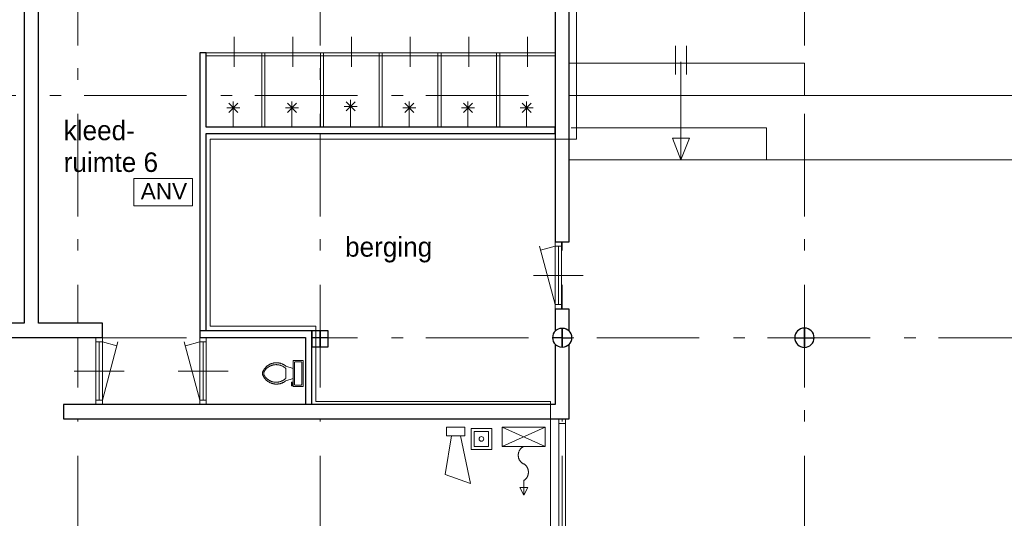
# Model space of a CAD drawing. Header units: millimetres. Extents: x -59728 to 53438, y 127740 to 210459.
# Tile 15 of 28: x -17598 to -2354, y 177412 to 185127. Entities that reach past the tile are written whole.
import ezdxf

# ---------------------------------------------------------------- set-up
doc = ezdxf.new("R2010")
doc.units = ezdxf.units.MM
doc.header["$LTSCALE"] = 2540
doc.linetypes.add('STYLE_01', pattern=[0.033465, 0.025591, -0.003937, 0.0005, -0.003437])
doc.linetypes.add('STYLE_06', pattern=[1.04164, 0.625, -0.20828, 0.06943, -0.13893])
doc.layers.get('0').update_dxf_attribs({"lineweight": 18})
for name, color, linetype, lineweight in [('ASSEN', 7, 'STYLE_01', 18), ('betongrijs', 7, 'Continuous', 18), ('brandvoorziening', 7, 'Continuous', 18), ('muren', 7, 'Continuous', 18), ('MUUR', 7, 'Continuous', 18), ('mwarc', 7, 'Continuous', 18), ('sanitair', 7, 'Continuous', 18), ('stempel018', 7, 'Continuous', 18), ('TEXT', 7, 'Continuous', 18)]:
    doc.layers.add(name, color=color, linetype=linetype, lineweight=lineweight)
doc.styles.add('Arial', font='Arial')
doc.styles.add('Century Gothic', font='Century Gothic')

# ---------------------------------------------------------------- blocks, each defined once
blk = doc.blocks.new('Groep-11')
at = {"color": 0}
for p, q in [((-10683, 9443), (-10798, 9481)), ((-10664, 9205), (-10664, 9528)), ((-10645, 9547), (-10569, 9547)), ((-10550, 9528), (-10550, 9205)), ((-10798, 9443), (-10798, 9290)), ((-10683, 9290), (-10798, 9252)), ((-10712, 9233), (-10712, 9176)), ((-10683, 9233), (-10712, 9233)), ((-10712, 9176), (-10693, 9176)), ((-10693, 9176), (-10693, 9214)), ((-10693, 9214), (-10683, 9214)), ((-10569, 9186), (-10645, 9186))]:
    blk.add_line(p, q, dxfattribs=at)
blk.add_lwpolyline([(-10683, 9567), (-10531, 9567), (-10531, 9166), (-10683, 9166)], close=True, dxfattribs=at)
for points in [[(-11157, 9386), (-11136, 9437), (-11054, 9510), (-10948, 9538), (-10840, 9515), (-10798, 9481)], [(-11131, 9398), (-11097, 9455), (-10977, 9510), (-10846, 9489), (-10798, 9443)], [(-10664, 9528), (-10665, 9532), (-10662, 9540), (-10657, 9546), (-10649, 9548), (-10645, 9547)], [(-10569, 9547), (-10565, 9548), (-10557, 9546), (-10552, 9540), (-10549, 9532), (-10550, 9528)], [(-11157, 9347), (-11162, 9367), (-11157, 9386)], [(-10798, 9252), (-10840, 9218), (-10948, 9195), (-11054, 9223), (-11136, 9296), (-11157, 9347)], [(-11131, 9335), (-11138, 9350), (-11138, 9383), (-11131, 9398)], [(-10798, 9290), (-10846, 9245), (-10977, 9223), (-11097, 9278), (-11131, 9335)], [(-10645, 9186), (-10649, 9185), (-10657, 9187), (-10662, 9193), (-10665, 9201), (-10664, 9205)], [(-10550, 9205), (-10549, 9201), (-10552, 9193), (-10557, 9187), (-10565, 9185), (-10569, 9186)]]:
    blk.add_open_spline(points, degree=2, dxfattribs=at)
blk = doc.blocks.new('brandslang')
at = {"layer": 'brandvoorziening', "color": 0}
for points in [[(26909, -78621, 0), (26608, -78621, 0)], [(26909, -78621, 0), (26608, -79289, 0)], [(26909, -79289, 0), (26608, -78621, 0)], [(26608, -78621, 0), (26608, -79289, 0)], [(26909, -78621, 0), (26909, -79289, 0)], [(27435, -78954, 0), (27662, -78954, 0)], [(26909, -79289, 0), (26608, -79289, 0)]]:
    blk.add_polyline3d(points, dxfattribs=at)
at = {"layer": 'brandvoorziening', "color": 0, "linetype": 'Continuous'}
for points, weights in [([(27179, -78955), (27143, -79040), (27044, -79040), (26944, -79040), (26909, -78955)], [1, 0.823055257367, 1, 0.823055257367, 1]), ([(27178, -78955), (27218, -78883), (27307, -78883), (27396, -78883), (27436, -78955)], [1, 0.851942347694, 1, 0.851942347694, 1])]:
    blk.add_rational_spline(points, weights, degree=2, knots=[0, 0, 0, 0.5, 0.5, 1, 1, 1], dxfattribs=at)
at = {"layer": 'brandvoorziening', "color": 0}
blk.add_3dface([(27662, -78954), (27546, -78894), (27546, -79014)], dxfattribs=at)
blk = doc.blocks.new('anv')
at = {"layer": 'brandvoorziening', "color": 0}
blk.add_lwpolyline([(26504, -77939), (27411, -77939), (27411, -78359), (26504, -78359)], close=True, dxfattribs=at)
at = {"layer": 'brandvoorziening', "color": 0, "insert": (26610, -78009), "char_height": 249.8, "attachment_point": 1, "line_spacing_factor": 0.96736, "style": 'Arial'}
blk.add_mtext('ANV', dxfattribs=at)
blk = doc.blocks.new('handbrandmelder')
at = {"layer": 'brandvoorziening', "color": 0, "linetype": 'Continuous'}
for points in [[(26623, -79875), (26623, -79547), (26943, -79547), (26943, -79875)], [(26673, -79825), (26673, -79597), (26893, -79597), (26893, -79825)]]:
    blk.add_lwpolyline(points, close=True, dxfattribs=at)
at = {"layer": 'brandvoorziening', "color": 0, "lineweight": 5, "flags": 128}
blk.add_lwpolyline([(26747, -79711, 0.414214), (26783, -79747, 0.414214), (26819, -79711, 0.414214), (26783, -79675, 0.414214)], format="xyb", close=True, dxfattribs=at)
blk = doc.blocks.new('slowwhoop')
at = {"layer": 'brandvoorziening', "color": 0, "linetype": 'Continuous'}
for p, q in [((26709, -77412), (27447, -77259)), ((27447, -77259), (27308, -77648)), ((26573, -77346), (26573, -77630)), ((26709, -77346), (26573, -77346)), ((26573, -77630), (26573, -77346)), ((26573, -77346), (26709, -77346)), ((26574, -77630), (26574, -77346)), ((26709, -77630), (26709, -77346)), ((26709, -77346), (26709, -77630)), ((27308, -77648), (26709, -77552)), ((26573, -77630), (26709, -77630)), ((26709, -77630), (26573, -77630))]:
    blk.add_line(p, q, dxfattribs=at)
blk = doc.blocks.new('Groep-23')
at = {"layer": 'ASSEN', "color": 0, "linetype": 'STYLE_06'}
for p, q in [((-14018.25, -14661.85), (-14018.25, 38800.47)), ((-6518.25, -14661.85), (-6518.25, 38800.47)), ((-2768.25, -14661.85), (-2768.25, 38800.47)), ((-56253.67, 13669.5), (53782.49, 13669.5))]:
    blk.add_line(p, q, dxfattribs=at)
at = {"layer": 'muren', "color": 0}
for p, q in [((-6528.25, 11403.63), (-6628.25, 11403.63)), ((-6628.25, 10363.63), (-6628.25, 11403.63)), ((-6528.25, 11333.63), (-6628.25, 11333.63)), ((-6578.25, 10433.63), (-6578.25, 11333.63)), ((-6528.25, 10363.63), (-6528.25, 11403.63)), ((-6192.41, 10883.63), (-6964.1, 10883.63)), ((-6528.25, 10433.63), (-6628.25, 10433.63)), ((-6528.25, 10363.63), (-6628.25, 10363.63)), ((-13738.25, 9923.5), (-13638.25, 9923.5)), ((-13738.25, 8883.5), (-13738.25, 9923.5)), ((-13638.25, 8883.5), (-13638.25, 9923.5)), ((-12028.25, 9923.5), (-12128.25, 9923.5)), ((-12128.25, 8883.5), (-12128.25, 9923.5)), ((-12028.25, 8883.5), (-12028.25, 9923.5)), ((-13738.25, 9853.5), (-13638.25, 9853.5)), ((-13688.25, 8953.5), (-13688.25, 9853.5)), ((-12028.25, 9853.5), (-12128.25, 9853.5)), ((-12078.25, 8953.5), (-12078.25, 9853.5)), ((-14074.1, 9403.5), (-13302.41, 9403.5)), ((-11692.41, 9403.5), (-12464.1, 9403.5)), ((-13738.25, 8953.5), (-13638.25, 8953.5)), ((-13738.25, 8883.5), (-13638.25, 8883.5)), ((-12028.25, 8953.5), (-12128.25, 8953.5)), ((-12028.25, 8883.5), (-12128.25, 8883.5)), ((-6468.25, 8593.5), (-6568.25, 8593.5))]:
    blk.add_line(p, q, dxfattribs=at)
at = {"layer": 'MUUR', "color": 0}
for p, q in [((-6408.25, 11403.63), (-6408.25, 33659.5)), ((-14848.25, 10143.5), (-14848.25, 16029.5)), ((-14628.25, 10143.5), (-14628.25, 16029.5)), ((-6628.25, 11403.63), (-6628.25, 16029.5)), ((-11599.09, 14110.18), (-11599.09, 14573.35)), ((-10690.76, 14110.18), (-10690.76, 14573.35)), ((-9782.43, 14110.18), (-9782.43, 14573.35)), ((-8874.1, 14110.18), (-8874.1, 14573.35)), ((-7965.75, 14110.18), (-7965.75, 14573.35)), ((-7057.42, 14110.18), (-7057.42, 14573.35)), ((-12128.25, 8883.5), (-12128.25, 14329.5)), ((-12128.25, 14329.5), (-6628.25, 14329.5)), ((-12028.25, 13179.5), (-12028.25, 14329.5)), ((-11169.92, 13179.5), (-11169.92, 14329.5)), ((-11119.92, 13179.5), (-11119.92, 14329.5)), ((-10261.59, 13179.5), (-10261.59, 14329.5)), ((-10211.59, 13179.5), (-10211.59, 14329.5)), ((-9353.26, 13179.5), (-9353.26, 14329.5)), ((-9303.26, 13179.5), (-9303.26, 14329.5)), ((-8444.93, 13179.5), (-8444.93, 14329.5)), ((-8394.93, 13179.5), (-8394.93, 14329.5)), ((-7536.58, 13179.5), (-7536.58, 14329.5)), ((-7486.58, 13179.5), (-7486.58, 14329.5)), ((-4766.49, 13994.7), (-4766.49, 14435.56)), ((-4594.24, 13994.7), (-4594.24, 14435.56)), ((-12028.25, 14279.5), (-6628.25, 14279.5)), ((-4680.36, 12669.5), (-4680.36, 14190.9)), ((-2768.25, 14169.5), (-6408.25, 14169.5)), ((-2768.25, 14169.5), (-2768.25, 13669.5)), ((-11610.5, 13375.75), (-11610.5, 13575.75)), ((-10702.17, 13375.75), (-10702.17, 13575.75)), ((-9865.77, 13428.04), (-9724.35, 13569.46)), ((-9865.77, 13569.46), (-9724.35, 13428.04)), ((-9795.06, 13398.75), (-9795.06, 13598.75)), ((-8885.51, 13375.75), (-8885.51, 13575.75)), ((-7977.16, 13375.75), (-7977.16, 13575.75)), ((-7068.83, 13375.75), (-7068.83, 13575.75)), ((12201.99, 13669.5), (-6408.25, 13669.5)), ((-11710.5, 13475.75), (-11510.5, 13475.75)), ((-11681.21, 13405.04), (-11539.79, 13546.46)), ((-11681.21, 13546.46), (-11539.79, 13405.04)), ((-11610.5, 13179.5), (-11610.5, 13475.75)), ((-10802.17, 13475.75), (-10602.17, 13475.75)), ((-10772.88, 13405.04), (-10631.46, 13546.46)), ((-10772.88, 13546.46), (-10631.46, 13405.04)), ((-10702.17, 13187.27), (-10702.17, 13475.75)), ((-9895.06, 13498.75), (-9695.06, 13498.75)), ((-9793.84, 13187.27), (-9793.84, 13475.75)), ((-8985.51, 13475.75), (-8785.51, 13475.75)), ((-8956.22, 13405.04), (-8814.8, 13546.46)), ((-8956.22, 13546.46), (-8814.8, 13405.04)), ((-8885.51, 13187.27), (-8885.51, 13475.75)), ((-8077.16, 13475.75), (-7877.16, 13475.75)), ((-8047.87, 13405.04), (-7906.45, 13546.46)), ((-8047.87, 13546.46), (-7906.45, 13405.04)), ((-7977.16, 13187.27), (-7977.16, 13475.75)), ((-7168.83, 13475.75), (-6968.83, 13475.75)), ((-7139.54, 13405.04), (-6998.12, 13546.46)), ((-7139.54, 13546.46), (-6998.12, 13405.04)), ((-7068.83, 13187.27), (-7068.83, 13475.75)), ((-12028.25, 13179.5), (-6628.25, 13179.5)), ((-3356.06, 13169.5), (-6381.95, 13169.5)), ((-3356.06, 13169.5), (-3356.06, 12669.5)), ((-12028.25, 13079.5), (-6628.25, 13079.5)), ((-12028.25, 10023.5), (-12028.25, 13079.5)), ((-4680.36, 12669.5), (-4811.6, 13005.81)), ((-4811.6, 13005.81), (-4549.13, 13005.81)), ((-4680.36, 12669.5), (-4549.13, 13005.81)), ((12201.99, 12669.5), (-6408.25, 12669.5)), ((-6628.25, 11403.63), (-6408.25, 11403.63)), ((-6628.25, 10363.63), (-6408.25, 10363.63)), ((-6628.25, 10363.63), (-6528.25, 10363.63)), ((-15838.25, 10143.5), (-14848.25, 10143.5)), ((-14628.25, 10143.5), (-13638.25, 10143.5)), ((-13638.25, 8883.5), (-13638.25, 10143.5)), ((-15838.25, 9923.5), (-13638.25, 9923.5)), ((-12128.25, 9923.5), (-10492.25, 9923.5)), ((-10492.25, 8883.5), (-10492.25, 9923.5)), ((-14238.25, 8883.5), (-14238.25, 8663.5)), ((-14238.25, 8883.5), (-6628.25, 8883.5)), ((-13638.25, 8883.5), (-13738.25, 8883.5)), ((-12128.25, 8883.5), (-12028.25, 8883.5)), ((-14238.25, 8663.5), (-6408.25, 8663.5)), ((-6568.25, 2560.92), (-6568.25, 8663.5)), ((-6568.25, 8663.5), (-6468.25, 8663.5)), ((-6468.25, 8663.5), (-6568.25, 8663.5)), ((-6468.25, 8663.5), (-6568.25, 8663.5)), ((-6468.25, 8593.5), (-6568.25, 8593.5)), ((-6468.25, 8593.5), (-6568.25, 8593.5)), ((-6468.25, 2560.92), (-6468.25, 8663.5))]:
    blk.add_line(p, q, dxfattribs=at)
at = {"layer": 'stempel018', "color": 0}
for p, q in [((-6628.25, 10433.63), (-6869.41, 11333.63)), ((-6628.25, 11333.63), (-6853.25, 11273.34)), ((-13638.25, 8953.5), (-13397.1, 9853.5)), ((-13638.25, 9853.5), (-13413.25, 9793.21)), ((-12128.25, 8953.5), (-12369.41, 9853.5)), ((-12128.25, 9853.5), (-12353.25, 9793.21))]:
    blk.add_line(p, q, dxfattribs=at)
at = {"layer": 'brandvoorziening', "color": 0, "rotation": -90}
for name, p in [('brandslang', (71841.25, 35145.37)), ('slowwhoop', (69318.6, 35108.35))]:
    blk.add_blockref(name, p, dxfattribs=at)
at = {"layer": 'brandvoorziening', "color": 0}
blk.add_blockref('handbrandmelder', (-34551.99, 88063.52), dxfattribs=at)
at = {"layer": 'sanitair', "color": 0}
blk.add_blockref('Groep-11', (0, 0), dxfattribs=at)
at = {"layer": 'TEXT', "color": 0, "char_height": 302.466, "attachment_point": 1, "line_spacing_factor": 1.022525, "style": 'Century Gothic'}
for s, insert in [('kleed-', (-14236.43, 13278.7)), ('ruimte 6', (-14236.43, 12787.04)), ('berging', (-9879.84, 11475.92))]:
    blk.add_mtext(s, dxfattribs=dict(at, insert=insert))
at = {"color": 0, "linetype": 'Continuous', "lineweight": 25}
blk.add_wipeout([(-10268.25, 9919.5), (-10144.25, 9919.5), (-10144.25, 10023.5), (-10268.25, 10023.5)], dxfattribs=at).dxf.layer = 'betongrijs'
at = {"layer": 'betongrijs', "color": 0, "linetype": 'Continuous', "lineweight": 25}
blk.add_lwpolyline([(-10268.25, 9919.5), (-10144.25, 9919.5), (-10144.25, 10023.5), (-10268.25, 10023.5)], close=True, dxfattribs=at)
at = {"color": 0, "linetype": 'Continuous', "lineweight": 25}
blk.add_wipeout([(-10268.25, 9919.5), (-10268.25, 10023.5), (-10392.25, 10023.5), (-10392.25, 9919.5)], dxfattribs=at).dxf.layer = 'betongrijs'
at = {"layer": 'betongrijs', "color": 0, "linetype": 'Continuous', "lineweight": 25}
blk.add_lwpolyline([(-10268.25, 9919.5), (-10268.25, 10023.5), (-10392.25, 10023.5), (-10392.25, 9919.5)], close=True, dxfattribs=at)
at = {"layer": 'MUUR', "color": 0}
for p, q in [((-12128.25, 10023.5), (-10392.25, 10023.5)), ((-10392.25, 10023.5), (-10144.25, 10023.5))]:
    blk.add_line(p, q, dxfattribs=at)
at = {"color": 0, "linetype": 'Continuous', "lineweight": 25}
blk.add_wipeout([(-10268.25, 9919.5), (-10392.25, 9919.5), (-10392.25, 9776.13), (-10268.25, 9776.13)], dxfattribs=at).dxf.layer = 'betongrijs'
at = {"layer": 'betongrijs', "color": 0, "linetype": 'Continuous', "lineweight": 25}
blk.add_lwpolyline([(-10268.25, 9919.5), (-10392.25, 9919.5), (-10392.25, 9776.13), (-10268.25, 9776.13)], close=True, dxfattribs=at)
at = {"layer": 'MUUR', "color": 0}
blk.add_line((-10392.25, 8883.5), (-10392.25, 10023.5), dxfattribs=at)
at = {"color": 0, "linetype": 'Continuous', "lineweight": 25}
blk.add_wipeout([(-10268.25, 9776.13), (-10144.25, 9776.13), (-10144.25, 9919.5), (-10268.25, 9919.5)], dxfattribs=at).dxf.layer = 'betongrijs'
at = {"layer": 'ASSEN', "color": 0, "linetype": 'STYLE_06'}
for p, q in [((-10268.25, -14661.85), (-10268.25, 38800.47)), ((-56253.67, 9919.5), (53655.29, 9919.5))]:
    blk.add_line(p, q, dxfattribs=at)
at = {"layer": 'betongrijs', "color": 0, "linetype": 'Continuous', "lineweight": 25}
blk.add_lwpolyline([(-10268.25, 9776.13), (-10144.25, 9776.13), (-10144.25, 9919.5), (-10268.25, 9919.5)], close=True, dxfattribs=at)
at = {"layer": 'MUUR', "color": 0}
for p, q in [((-10144.25, 9776.13), (-10144.25, 10023.5)), ((-10392.25, 9776.13), (-10144.25, 9776.13))]:
    blk.add_line(p, q, dxfattribs=at)
at = {"color": 0, "linetype": 'Continuous', "lineweight": 25}
for points, layer in [([(-6518.25, 10069.5), (-6521.93, 10069.45), (-6525.61, 10069.32), (-6529.29, 10069.09), (-6532.95, 10068.77), (-6536.61, 10068.37), (-6540.26, 10067.87), (-6543.9, 10067.29), (-6547.52, 10066.61), (-6551.12, 10065.85), (-6554.7, 10065), (-6558.26, 10064.06), (-6561.79, 10063.04), (-6565.3, 10061.93), (-6568.79, 10060.73), (-6572.24, 10059.44), (-6575.65, 10058.08), (-6579.04, 10056.63), (-6582.39, 10055.09), (-6585.69, 10053.48), (-6588.96, 10051.78), (-6592.19, 10050.01), (-6595.37, 10048.16), (-6598.5, 10046.22), (-6601.59, 10044.22), (-6604.62, 10042.13), (-6607.61, 10039.98), (-6610.54, 10037.75), (-6613.41, 10035.45), (-6616.23, 10033.08), (-6618.99, 10030.64), (-6621.68, 10028.13), (-6624.32, 10025.56), (-6626.89, 10022.93), (-6629.39, 10020.23), (-6631.83, 10017.47), (-6634.2, 10014.65), (-6636.5, 10011.78), (-6638.73, 10008.85), (-6640.89, 10005.87), (-6642.97, 10002.83), (-6644.98, 9999.75), (-6646.91, 9996.61), (-6648.76, 9993.43), (-6650.54, 9990.21), (-6652.24, 9986.94), (-6653.85, 9983.63), (-6655.38, 9980.28), (-6656.83, 9976.9), (-6658.2, 9973.48), (-6659.48, 9970.03), (-6660.68, 9966.55), (-6661.79, 9963.04), (-6662.82, 9959.5), (-6663.76, 9955.94), (-6664.61, 9952.36), (-6665.37, 9948.76), (-6666.04, 9945.14), (-6666.63, 9941.51), (-6667.12, 9937.86), (-6667.53, 9934.2), (-6667.85, 9930.53), (-6668.07, 9926.86), (-6668.21, 9923.18), (-6668.25, 9919.5), (-6518.25, 9919.5)], 'betongrijs'), ([(-2768.25, 9919.5), (-2918.25, 9919.5), (-2918.21, 9915.81), (-2918.07, 9912.14), (-2917.85, 9908.46), (-2917.53, 9904.79), (-2917.12, 9901.13), (-2916.63, 9897.49), (-2916.04, 9893.85), (-2915.37, 9890.23), (-2914.61, 9886.63), (-2913.76, 9883.05), (-2912.82, 9879.49), (-2911.79, 9875.95), (-2910.68, 9872.44), (-2909.48, 9868.96), (-2908.2, 9865.51), (-2906.83, 9862.09), (-2905.38, 9858.71), (-2903.85, 9855.36), (-2902.24, 9852.05), (-2900.54, 9848.79), (-2898.76, 9845.56), (-2896.91, 9842.38), (-2894.98, 9839.25), (-2892.97, 9836.16), (-2890.89, 9833.12), (-2888.73, 9830.14), (-2886.5, 9827.21), (-2884.2, 9824.34), (-2881.83, 9821.52), (-2879.39, 9818.76), (-2876.89, 9816.06), (-2874.32, 9813.43), (-2871.68, 9810.86), (-2868.99, 9808.35), (-2866.23, 9805.91), (-2863.41, 9803.54), (-2860.54, 9801.24), (-2857.61, 9799.01), (-2854.62, 9796.86), (-2851.59, 9794.78), (-2848.5, 9792.77), (-2845.37, 9790.84), (-2842.19, 9788.98), (-2838.96, 9787.21), (-2835.69, 9785.51), (-2832.39, 9783.9), (-2829.04, 9782.36), (-2825.65, 9780.91), (-2822.24, 9779.55), (-2818.79, 9778.26), (-2815.3, 9777.07), (-2811.79, 9775.95), (-2808.26, 9774.93), (-2804.7, 9773.99), (-2801.12, 9773.14), (-2797.52, 9772.38), (-2793.9, 9771.7), (-2790.26, 9771.12), (-2786.61, 9770.62), (-2782.95, 9770.22), (-2779.29, 9769.9), (-2775.61, 9769.68), (-2771.93, 9769.54), (-2768.25, 9769.5)], 'betongrijs'), ([(-13638.25, 10143.5), (-14628.25, 10143.5), (-14628.25, 16029.5), (-14628.25, 16249.5), (-14848.25, 16249.5), (-14848.25, 16029.5), (-14848.25, 10143.5), (-15838.25, 10143.5), (-15838.25, 9923.5), (-13638.25, 9923.5)], 'mwarc')]:
    blk.add_wipeout(points, dxfattribs=at).dxf.layer = layer
at = {"layer": 'betongrijs', "color": 0, "linetype": 'Continuous', "lineweight": 25, "flags": 128}
for points in [[(-6518.25, 10069.5, 0.41421356), (-6668.25, 9919.5), (-6518.25, 9919.5)], [(-2768.25, 9919.5), (-2918.25, 9919.5, 0.41421356), (-2768.25, 9769.5)]]:
    blk.add_lwpolyline(points, format="xyb", close=True, dxfattribs=at)
at = {"layer": 'MUUR', "color": 0}
blk.add_line((-6628.25, 10021.48), (-6628.25, 10363.63), dxfattribs=at)
at = {"layer": 'mwarc', "color": 0, "linetype": 'Continuous', "lineweight": 25}
blk.add_lwpolyline([(-13638.25, 10143.5), (-14628.25, 10143.5), (-14628.25, 16029.5), (-14628.25, 16249.5), (-14848.25, 16249.5), (-14848.25, 16029.5), (-14848.25, 10143.5), (-15838.25, 10143.5), (-15838.25, 9923.5), (-13638.25, 9923.5)], close=True, dxfattribs=at)
at = {"color": 0, "linetype": 'Continuous', "lineweight": 25}
for points, layer in [([(-6368.25, 9919.5), (-6518.25, 9919.5), (-6518.25, 9769.5), (-6514.57, 9769.54), (-6510.89, 9769.68), (-6507.22, 9769.9), (-6503.55, 9770.22), (-6499.89, 9770.62), (-6496.24, 9771.12), (-6492.61, 9771.7), (-6488.99, 9772.38), (-6485.39, 9773.14), (-6481.8, 9773.99), (-6478.25, 9774.93), (-6474.71, 9775.95), (-6471.2, 9777.07), (-6467.72, 9778.26), (-6464.27, 9779.55), (-6460.85, 9780.91), (-6457.47, 9782.36), (-6454.12, 9783.9), (-6450.81, 9785.51), (-6447.54, 9787.21), (-6444.32, 9788.98), (-6441.14, 9790.84), (-6438, 9792.77), (-6434.92, 9794.78), (-6431.88, 9796.86), (-6428.9, 9799.01), (-6425.97, 9801.24), (-6423.09, 9803.54), (-6420.28, 9805.91), (-6417.52, 9808.35), (-6414.82, 9810.86), (-6412.19, 9813.43), (-6409.61, 9816.06), (-6407.11, 9818.76), (-6404.67, 9821.52), (-6402.3, 9824.34), (-6400, 9827.21), (-6397.77, 9830.14), (-6395.61, 9833.12), (-6393.53, 9836.16), (-6391.52, 9839.25), (-6389.59, 9842.38), (-6387.74, 9845.56), (-6385.96, 9848.79), (-6384.27, 9852.05), (-6382.65, 9855.36), (-6381.12, 9858.71), (-6379.67, 9862.09), (-6378.3, 9865.51), (-6377.02, 9868.96), (-6375.82, 9872.44), (-6374.71, 9875.95), (-6373.69, 9879.49), (-6372.75, 9883.05), (-6371.9, 9886.63), (-6371.13, 9890.23), (-6370.46, 9893.85), (-6369.88, 9897.49), (-6369.38, 9901.13), (-6368.97, 9904.79), (-6368.66, 9908.46), (-6368.43, 9912.14), (-6368.3, 9915.81)], 'betongrijs'), ([(-2618.25, 9919.5), (-2768.25, 9919.5), (-2768.25, 9769.5), (-2764.57, 9769.54), (-2760.89, 9769.68), (-2757.22, 9769.9), (-2753.55, 9770.22), (-2749.89, 9770.62), (-2746.24, 9771.12), (-2742.61, 9771.7), (-2738.99, 9772.38), (-2735.39, 9773.14), (-2731.8, 9773.99), (-2728.25, 9774.93), (-2724.71, 9775.95), (-2721.2, 9777.07), (-2717.72, 9778.26), (-2714.27, 9779.55), (-2710.85, 9780.91), (-2707.47, 9782.36), (-2704.12, 9783.9), (-2700.81, 9785.51), (-2697.54, 9787.21), (-2694.32, 9788.98), (-2691.14, 9790.84), (-2688, 9792.77), (-2684.92, 9794.78), (-2681.88, 9796.86), (-2678.9, 9799.01), (-2675.97, 9801.24), (-2673.09, 9803.54), (-2670.28, 9805.91), (-2667.52, 9808.35), (-2664.82, 9810.86), (-2662.19, 9813.43), (-2659.61, 9816.06), (-2657.11, 9818.76), (-2654.67, 9821.52), (-2652.3, 9824.34), (-2650, 9827.21), (-2647.77, 9830.14), (-2645.61, 9833.12), (-2643.53, 9836.16), (-2641.52, 9839.25), (-2639.59, 9842.38), (-2637.74, 9845.56), (-2635.96, 9848.79), (-2634.27, 9852.05), (-2632.65, 9855.36), (-2631.12, 9858.71), (-2629.67, 9862.09), (-2628.3, 9865.51), (-2627.02, 9868.96), (-2625.82, 9872.44), (-2624.71, 9875.95), (-2623.69, 9879.49), (-2622.75, 9883.05), (-2621.9, 9886.63), (-2621.13, 9890.23), (-2620.46, 9893.85), (-2619.88, 9897.49), (-2619.38, 9901.13), (-2618.97, 9904.79), (-2618.66, 9908.46), (-2618.43, 9912.14), (-2618.3, 9915.81)], 'betongrijs'), ([(-6408.25, 16249.5), (-13588.25, 16249.5), (-13588.25, 16029.5), (-6628.25, 16029.5), (-6628.25, 11403.63), (-6408.25, 11403.63)], 'mwarc')]:
    blk.add_wipeout(points, dxfattribs=at).dxf.layer = layer
at = {"layer": 'betongrijs', "color": 0, "linetype": 'Continuous', "lineweight": 25, "flags": 128}
for points in [[(-6368.25, 9919.5), (-6518.25, 9919.5), (-6518.25, 9769.5, 0.41421356)], [(-2618.25, 9919.5), (-2768.25, 9919.5), (-2768.25, 9769.5, 0.41421356)]]:
    blk.add_lwpolyline(points, format="xyb", close=True, dxfattribs=at)
at = {"layer": 'MUUR', "color": 0}
blk.add_line((-6408.25, 8663.5), (-6408.25, 9817.52), dxfattribs=at)
at = {"layer": 'mwarc', "color": 0, "linetype": 'Continuous', "lineweight": 25}
blk.add_lwpolyline([(-6408.25, 16249.5), (-13588.25, 16249.5), (-13588.25, 16029.5), (-6628.25, 16029.5), (-6628.25, 11403.63), (-6408.25, 11403.63)], close=True, dxfattribs=at)
at = {"layer": 'brandvoorziening', "color": 0}
blk.add_blockref('anv', (-39653.34, 90320.36), dxfattribs=at)
at = {"color": 0, "linetype": 'Continuous', "lineweight": 25}
for points in [[(-2768.25, 10069.5), (-2768.25, 9919.5), (-2618.25, 9919.5), (-2618.3, 9923.18), (-2618.43, 9926.86), (-2618.66, 9930.53), (-2618.97, 9934.2), (-2619.38, 9937.86), (-2619.88, 9941.51), (-2620.46, 9945.14), (-2621.13, 9948.76), (-2621.9, 9952.36), (-2622.75, 9955.94), (-2623.69, 9959.5), (-2624.71, 9963.04), (-2625.82, 9966.55), (-2627.02, 9970.03), (-2628.3, 9973.48), (-2629.67, 9976.9), (-2631.12, 9980.28), (-2632.65, 9983.63), (-2634.27, 9986.94), (-2635.96, 9990.21), (-2637.74, 9993.43), (-2639.59, 9996.61), (-2641.52, 9999.75), (-2643.53, 10002.83), (-2645.61, 10005.87), (-2647.77, 10008.85), (-2650, 10011.78), (-2652.3, 10014.65), (-2654.67, 10017.47), (-2657.11, 10020.23), (-2659.61, 10022.93), (-2662.19, 10025.56), (-2664.82, 10028.13), (-2667.52, 10030.64), (-2670.28, 10033.08), (-2673.09, 10035.45), (-2675.97, 10037.75), (-2678.9, 10039.98), (-2681.88, 10042.13), (-2684.92, 10044.22), (-2688, 10046.22), (-2691.14, 10048.16), (-2694.32, 10050.01), (-2697.54, 10051.78), (-2700.81, 10053.48), (-2704.12, 10055.09), (-2707.47, 10056.63), (-2710.85, 10058.08), (-2714.27, 10059.44), (-2717.72, 10060.73), (-2721.2, 10061.93), (-2724.71, 10063.04), (-2728.25, 10064.06), (-2731.8, 10065), (-2735.39, 10065.85), (-2738.99, 10066.61), (-2742.61, 10067.29), (-2746.24, 10067.87), (-2749.89, 10068.37), (-2753.55, 10068.77), (-2757.22, 10069.09), (-2760.89, 10069.32), (-2764.57, 10069.45)], [(-6518.25, 9919.5), (-6668.25, 9919.5), (-6668.21, 9915.81), (-6668.07, 9912.14), (-6667.85, 9908.46), (-6667.53, 9904.79), (-6667.12, 9901.13), (-6666.63, 9897.49), (-6666.04, 9893.85), (-6665.37, 9890.23), (-6664.61, 9886.63), (-6663.76, 9883.05), (-6662.82, 9879.49), (-6661.79, 9875.95), (-6660.68, 9872.44), (-6659.48, 9868.96), (-6658.2, 9865.51), (-6656.83, 9862.09), (-6655.38, 9858.71), (-6653.85, 9855.36), (-6652.24, 9852.05), (-6650.54, 9848.79), (-6648.76, 9845.56), (-6646.91, 9842.38), (-6644.98, 9839.25), (-6642.97, 9836.16), (-6640.89, 9833.12), (-6638.73, 9830.14), (-6636.5, 9827.21), (-6634.2, 9824.34), (-6631.83, 9821.52), (-6629.39, 9818.76), (-6626.89, 9816.06), (-6624.32, 9813.43), (-6621.68, 9810.86), (-6618.99, 9808.35), (-6616.23, 9805.91), (-6613.41, 9803.54), (-6610.54, 9801.24), (-6607.61, 9799.01), (-6604.62, 9796.86), (-6601.59, 9794.78), (-6598.5, 9792.77), (-6595.37, 9790.84), (-6592.19, 9788.98), (-6588.96, 9787.21), (-6585.69, 9785.51), (-6582.39, 9783.9), (-6579.04, 9782.36), (-6575.65, 9780.91), (-6572.24, 9779.55), (-6568.79, 9778.26), (-6565.3, 9777.07), (-6561.79, 9775.95), (-6558.26, 9774.93), (-6554.7, 9773.99), (-6551.12, 9773.14), (-6547.52, 9772.38), (-6543.9, 9771.7), (-6540.26, 9771.12), (-6536.61, 9770.62), (-6532.95, 9770.22), (-6529.29, 9769.9), (-6525.61, 9769.68), (-6521.93, 9769.54), (-6518.25, 9769.5)]]:
    blk.add_wipeout(points, dxfattribs=at).dxf.layer = 'betongrijs'
at = {"layer": 'betongrijs', "color": 0, "linetype": 'Continuous', "lineweight": 25, "flags": 128}
for points in [[(-2768.25, 10069.5), (-2768.25, 9919.5), (-2618.25, 9919.5, 0.41421356)], [(-6518.25, 9919.5), (-6668.25, 9919.5, 0.41421356), (-6518.25, 9769.5)]]:
    blk.add_lwpolyline(points, format="xyb", close=True, dxfattribs=at)
at = {"layer": 'MUUR', "color": 0}
blk.add_line((-6628.25, 8883.5), (-6628.25, 9817.52), dxfattribs=at)
at = {"color": 0, "linetype": 'Continuous', "lineweight": 25}
for points in [[(-6518.25, 10069.5), (-6518.25, 9919.5), (-6368.25, 9919.5), (-6368.3, 9923.18), (-6368.43, 9926.86), (-6368.66, 9930.53), (-6368.97, 9934.2), (-6369.38, 9937.86), (-6369.88, 9941.51), (-6370.46, 9945.14), (-6371.13, 9948.76), (-6371.9, 9952.36), (-6372.75, 9955.94), (-6373.69, 9959.5), (-6374.71, 9963.04), (-6375.82, 9966.55), (-6377.02, 9970.03), (-6378.3, 9973.48), (-6379.67, 9976.9), (-6381.12, 9980.28), (-6382.65, 9983.63), (-6384.27, 9986.94), (-6385.96, 9990.21), (-6387.74, 9993.43), (-6389.59, 9996.61), (-6391.52, 9999.75), (-6393.53, 10002.83), (-6395.61, 10005.87), (-6397.77, 10008.85), (-6400, 10011.78), (-6402.3, 10014.65), (-6404.67, 10017.47), (-6407.11, 10020.23), (-6409.61, 10022.93), (-6412.19, 10025.56), (-6414.82, 10028.13), (-6417.52, 10030.64), (-6420.28, 10033.08), (-6423.09, 10035.45), (-6425.97, 10037.75), (-6428.9, 10039.98), (-6431.88, 10042.13), (-6434.92, 10044.22), (-6438, 10046.22), (-6441.14, 10048.16), (-6444.32, 10050.01), (-6447.54, 10051.78), (-6450.81, 10053.48), (-6454.12, 10055.09), (-6457.47, 10056.63), (-6460.85, 10058.08), (-6464.27, 10059.44), (-6467.72, 10060.73), (-6471.2, 10061.93), (-6474.71, 10063.04), (-6478.25, 10064.06), (-6481.8, 10065), (-6485.39, 10065.85), (-6488.99, 10066.61), (-6492.61, 10067.29), (-6496.24, 10067.87), (-6499.89, 10068.37), (-6503.55, 10068.77), (-6507.22, 10069.09), (-6510.89, 10069.32), (-6514.57, 10069.45)], [(-2768.25, 10069.5), (-2771.93, 10069.45), (-2775.61, 10069.32), (-2779.29, 10069.09), (-2782.95, 10068.77), (-2786.61, 10068.37), (-2790.26, 10067.87), (-2793.9, 10067.29), (-2797.52, 10066.61), (-2801.12, 10065.85), (-2804.7, 10065), (-2808.26, 10064.06), (-2811.79, 10063.04), (-2815.3, 10061.93), (-2818.79, 10060.73), (-2822.24, 10059.44), (-2825.65, 10058.08), (-2829.04, 10056.63), (-2832.39, 10055.09), (-2835.69, 10053.48), (-2838.96, 10051.78), (-2842.19, 10050.01), (-2845.37, 10048.16), (-2848.5, 10046.22), (-2851.59, 10044.22), (-2854.62, 10042.13), (-2857.61, 10039.98), (-2860.54, 10037.75), (-2863.41, 10035.45), (-2866.23, 10033.08), (-2868.99, 10030.64), (-2871.68, 10028.13), (-2874.32, 10025.56), (-2876.89, 10022.93), (-2879.39, 10020.23), (-2881.83, 10017.47), (-2884.2, 10014.65), (-2886.5, 10011.78), (-2888.73, 10008.85), (-2890.89, 10005.87), (-2892.97, 10002.83), (-2894.98, 9999.75), (-2896.91, 9996.61), (-2898.76, 9993.43), (-2900.54, 9990.21), (-2902.24, 9986.94), (-2903.85, 9983.63), (-2905.38, 9980.28), (-2906.83, 9976.9), (-2908.2, 9973.48), (-2909.48, 9970.03), (-2910.68, 9966.55), (-2911.79, 9963.04), (-2912.82, 9959.5), (-2913.76, 9955.94), (-2914.61, 9952.36), (-2915.37, 9948.76), (-2916.04, 9945.14), (-2916.63, 9941.51), (-2917.12, 9937.86), (-2917.53, 9934.2), (-2917.85, 9930.53), (-2918.07, 9926.86), (-2918.21, 9923.18), (-2918.25, 9919.5), (-2768.25, 9919.5)]]:
    blk.add_wipeout(points, dxfattribs=at).dxf.layer = 'betongrijs'
at = {"layer": 'betongrijs', "color": 0, "linetype": 'Continuous', "lineweight": 25, "flags": 128}
for points in [[(-6518.25, 10069.5), (-6518.25, 9919.5), (-6368.25, 9919.5, 0.41421356)], [(-2768.25, 10069.5, 0.41421356), (-2918.25, 9919.5), (-2768.25, 9919.5)]]:
    blk.add_lwpolyline(points, format="xyb", close=True, dxfattribs=at)
at = {"layer": 'MUUR', "color": 0}
blk.add_line((-6408.25, 10021.48), (-6408.25, 10363.63), dxfattribs=at)
for centre in [(-6518.25, 9919.5), (-2768.25, 9919.5)]:
    blk.add_circle(centre, 150, dxfattribs=at)
at = {"color": 0, "linetype": 'Continuous', "lineweight": 25}
blk.add_wipeout([(-12028.25, 13079.5), (-6628.25, 13079.5), (-6628.25, 13179.5), (-12028.25, 13179.5), (-12028.25, 14329.5), (-12128.25, 14329.5), (-12128.25, 10023.5), (-12028.25, 10023.5)], dxfattribs=at).dxf.layer = 'mwarc'
at = {"layer": 'mwarc', "color": 0, "linetype": 'Continuous', "lineweight": 25}
blk.add_lwpolyline([(-12028.25, 13079.5), (-6628.25, 13079.5), (-6628.25, 13179.5), (-12028.25, 13179.5), (-12028.25, 14329.5), (-12128.25, 14329.5), (-12128.25, 10023.5), (-12028.25, 10023.5)], close=True, dxfattribs=at)
at = {"color": 0, "linetype": 'Continuous', "lineweight": 25}
for points in [[(-6408.25, 10363.63), (-6628.25, 10363.63), (-6628.25, 10021.48), (-6625.59, 10024.27), (-6622.86, 10027), (-6620.06, 10029.65), (-6617.19, 10032.24), (-6614.26, 10034.74), (-6611.27, 10037.18), (-6608.21, 10039.53), (-6605.09, 10041.8), (-6601.92, 10044), (-6598.69, 10046.11), (-6595.4, 10048.13), (-6592.07, 10050.08), (-6588.68, 10051.93), (-6585.25, 10053.7), (-6581.78, 10055.38), (-6578.26, 10056.97), (-6574.71, 10058.47), (-6571.11, 10059.87), (-6567.49, 10061.19), (-6563.83, 10062.41), (-6560.13, 10063.53), (-6556.42, 10064.56), (-6552.67, 10065.49), (-6548.9, 10066.33), (-6545.12, 10067.07), (-6541.31, 10067.71), (-6537.49, 10068.26), (-6533.66, 10068.7), (-6529.82, 10069.05), (-6525.97, 10069.3), (-6522.11, 10069.45), (-6518.25, 10069.5), (-6514.39, 10069.45), (-6510.54, 10069.3), (-6506.69, 10069.05), (-6502.84, 10068.7), (-6499.01, 10068.26), (-6495.19, 10067.71), (-6491.39, 10067.07), (-6487.6, 10066.33), (-6483.83, 10065.49), (-6480.09, 10064.56), (-6476.37, 10063.53), (-6472.68, 10062.41), (-6469.02, 10061.19), (-6465.39, 10059.87), (-6461.8, 10058.47), (-6458.24, 10056.97), (-6454.72, 10055.38), (-6451.25, 10053.7), (-6447.82, 10051.93), (-6444.44, 10050.08), (-6441.1, 10048.13), (-6437.82, 10046.11), (-6434.59, 10044), (-6431.41, 10041.8), (-6428.3, 10039.53), (-6425.24, 10037.18), (-6422.24, 10034.74), (-6419.31, 10032.24), (-6416.44, 10029.65), (-6413.64, 10027), (-6410.91, 10024.27), (-6408.25, 10021.48)], [(-10392.25, 10023.5), (-12128.25, 10023.5), (-12128.25, 9923.5), (-10492.25, 9923.5), (-10492.25, 8883.5), (-10392.25, 8883.5)]]:
    blk.add_wipeout(points, dxfattribs=at).dxf.layer = 'mwarc'
at = {"layer": 'mwarc', "color": 0, "linetype": 'Continuous', "lineweight": 25, "flags": 128}
blk.add_lwpolyline([(-6408.25, 10363.63), (-6628.25, 10363.63), (-6628.25, 10021.48, -0.43654191), (-6408.25, 10021.48)], format="xyb", close=True, dxfattribs=at)
at = {"layer": 'mwarc', "color": 0, "linetype": 'Continuous', "lineweight": 25}
blk.add_lwpolyline([(-10392.25, 10023.5), (-12128.25, 10023.5), (-12128.25, 9923.5), (-10492.25, 9923.5), (-10492.25, 8883.5), (-10392.25, 8883.5)], close=True, dxfattribs=at)
at = {"color": 0, "linetype": 'Continuous', "lineweight": 25}
blk.add_wipeout([(-6408.25, 9817.52), (-6410.91, 9814.72), (-6413.64, 9811.99), (-6416.44, 9809.34), (-6419.31, 9806.76), (-6422.24, 9804.25), (-6425.24, 9801.82), (-6428.3, 9799.46), (-6431.41, 9797.19), (-6434.59, 9795), (-6437.82, 9792.88), (-6441.1, 9790.86), (-6444.44, 9788.92), (-6447.82, 9787.06), (-6451.25, 9785.29), (-6454.72, 9783.61), (-6458.24, 9782.02), (-6461.8, 9780.53), (-6465.39, 9779.12), (-6469.02, 9777.81), (-6472.68, 9776.59), (-6476.37, 9775.46), (-6480.09, 9774.43), (-6483.83, 9773.5), (-6487.6, 9772.66), (-6491.39, 9771.92), (-6495.19, 9771.28), (-6499.01, 9770.74), (-6502.84, 9770.29), (-6506.69, 9769.94), (-6510.54, 9769.69), (-6514.39, 9769.55), (-6518.25, 9769.5), (-6522.11, 9769.55), (-6525.97, 9769.69), (-6529.82, 9769.94), (-6533.66, 9770.29), (-6537.49, 9770.74), (-6541.31, 9771.28), (-6545.12, 9771.92), (-6548.9, 9772.66), (-6552.67, 9773.5), (-6556.42, 9774.43), (-6560.13, 9775.46), (-6563.83, 9776.59), (-6567.49, 9777.81), (-6571.11, 9779.12), (-6574.71, 9780.53), (-6578.26, 9782.02), (-6581.78, 9783.61), (-6585.25, 9785.29), (-6588.68, 9787.06), (-6592.07, 9788.92), (-6595.4, 9790.86), (-6598.69, 9792.88), (-6601.92, 9795), (-6605.09, 9797.19), (-6608.21, 9799.46), (-6611.27, 9801.82), (-6614.26, 9804.25), (-6617.19, 9806.76), (-6620.06, 9809.34), (-6622.86, 9811.99), (-6625.59, 9814.72), (-6628.25, 9817.52), (-6628.25, 8883.5), (-14238.25, 8883.5), (-14238.25, 8663.5), (-6408.25, 8663.5)], dxfattribs=at).dxf.layer = 'mwarc'
at = {"layer": 'MUUR', "color": 0, "linetype": 'Continuous'}
blk.add_lwpolyline([(-6698.25, -12580.5), (-6698.25, 8932.19), (-10333.01, 8932.19), (-10333.01, 10099.46), (-11966.36, 10099.46), (-11966.36, 12994.2), (-6295.61, 12994.2), (-6295.61, 16350.74), (-10036.75, 16350.74), (-10036.75, 18191.96), (-9047.06, 18191.96), (-9047.06, 36046.69)], dxfattribs=at)
at = {"layer": 'mwarc', "color": 0, "linetype": 'Continuous', "lineweight": 25, "flags": 128}
blk.add_lwpolyline([(-6408.25, 9817.52, -0.43654191), (-6628.25, 9817.52), (-6628.25, 8883.5), (-14238.25, 8883.5), (-14238.25, 8663.5), (-6408.25, 8663.5)], format="xyb", close=True, dxfattribs=at)

msp = doc.modelspace()

# ---------------------------------------------------------------- block references
at = {"layer": 'MUUR'}
msp.add_blockref('Groep-23', (-2680, 170287), dxfattribs=at)

doc.saveas('drawing.dxf')
